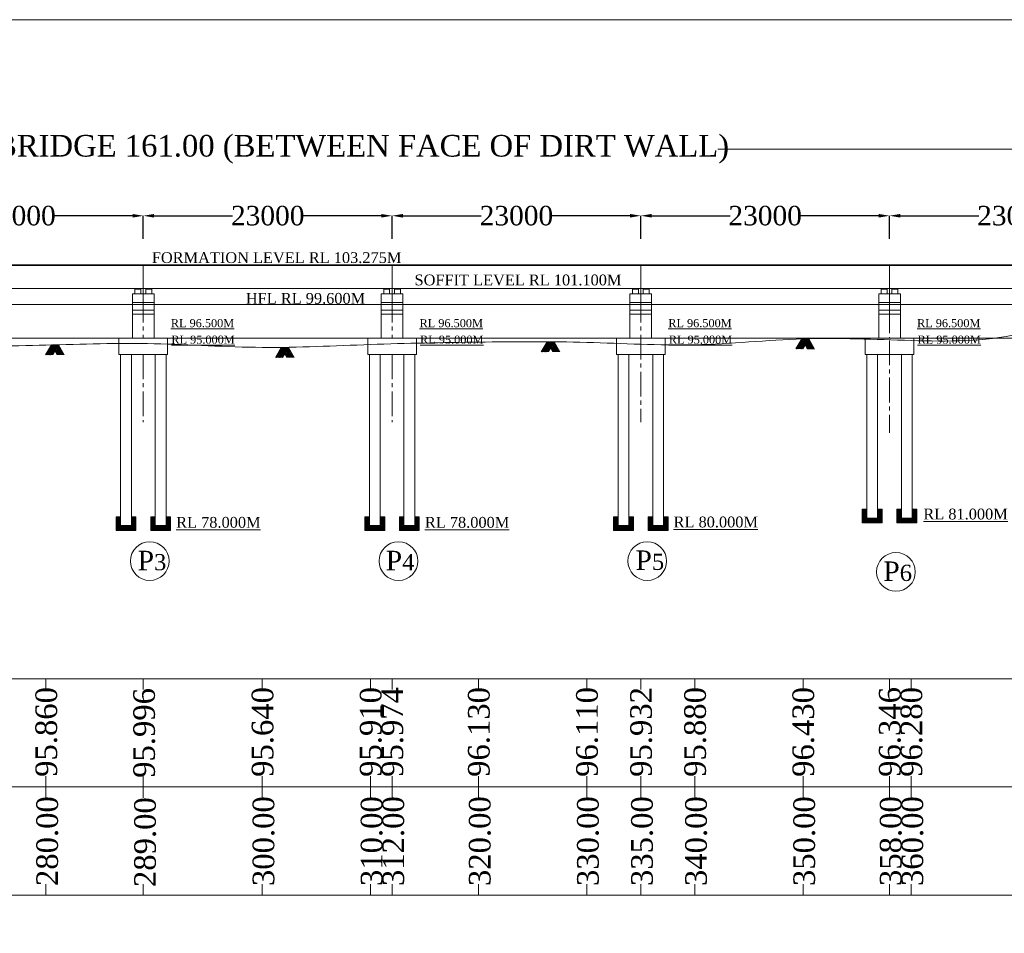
# Model space of a CAD drawing. Header units: millimetres. Extents: x 103078 to 25259364, y -3207472 to 1158446.
# Tile 18 of 40: x 13460920 to 13551967, y 1073961 to 1158446. Entities that reach past the tile are written whole.
import ezdxf

# ---------------------------------------------------------------- set-up
doc = ezdxf.new("R2010")
doc.units = ezdxf.units.MM
doc.header["$LTSCALE"] = 60
doc.header["$MEASUREMENT"] = 0
doc.linetypes.add('CENTER2', pattern=[28.575, 19.05, -3.175, 3.175, -3.175])
doc.dimstyles.get("Standard").update_dxf_attribs({"dimtxt": 400, "dimasz": 215, "dimexe": 0.18, "dimexo": 0.0625, "dimgap": 0.09, "dimtad": 0, "dimtih": 1, "dimtoh": 1, "dimdec": 0, "dimzin": 4, "dimdsep": 46, "dimtxsty": 'Standard', "dimblk": 'OPEN90', "dimcen": 0, "dimadec": 0, "dimazin": 1, "dimtfac": 1, "dimtdec": 0, "dimtix": 1, "dimtofl": 0, "dimtmove": 0, "dimatfit": 3, "dimldrblk": 'OPEN30', "dimfxl": 1, "dimtolj": 1, "dimtzin": 0, "dimarcsym": 0})

# ---------------------------------------------------------------- blocks, each defined once
blk = doc.blocks.new('*D101')
at = {"color": 0, "linetype": 'Continuous', "lineweight": -2, "ltscale": 2, "transparency": 16777216}
for p, q in [((13403353, 1138196), (13403353, 1146463)), ((13564353, 1137951), (13564353, 1146463))]:
    blk.add_line(p, q, dxfattribs=at)
at = {"color": 0, "linetype": 'Continuous', "lineweight": 0, "ltscale": 2, "transparency": 16777216}
for p, q in [((13405353, 1146463), (13442234, 1146463)), ((13562353, 1146463), (13525471, 1146463))]:
    blk.add_line(p, q, dxfattribs=at)
at = {"color": 0, "linetype": 'Continuous', "lineweight": 9, "ltscale": 2, "transparency": 16777216}
for points in [[(13405353, 1146797), (13405353, 1146130), (13403353, 1146463)], [(13562353, 1146797), (13562353, 1146130), (13564353, 1146463)]]:
    blk.add_solid(points, dxfattribs=at)
at = {"layer": 'Defpoints', "color": 0, "linetype": 'Continuous', "lineweight": 9, "ltscale": 2, "transparency": 16777216}
for p in [(13564353, 1146463), (13403353, 1138196), (13564353, 1137951)]:
    blk.add_point(p, dxfattribs=at)
at = {"color": 0, "linetype": 'Continuous', "lineweight": 9, "ltscale": 2, "transparency": 16777216, "insert": (13483853, 1146463), "char_height": 2000, "width": 85491.46, "attachment_point": 5}
blk.add_mtext('\\A1;{\\fTimes New Roman|b0|i0|c0|p18;\\C256;LENGTH OF BRIDGE 161.00 (BETWEEN FACE OF DIRT WALL)}', dxfattribs=at)
blk = doc.blocks.new('*D104')
at = {"color": 0, "linetype": 'Continuous', "lineweight": -2, "ltscale": 2, "transparency": 16777216}
for p, q in [((13449353, 1138196), (13449353, 1140315)), ((13450353, 1140315), (13457606, 1140315)), ((13471353, 1140315), (13464099, 1140315)), ((13472353, 1138848), (13472353, 1140315))]:
    blk.add_line(p, q, dxfattribs=at)
at = {"color": 0, "linetype": 'Continuous', "lineweight": 9, "ltscale": 2, "transparency": 16777216}
for points in [[(13450353, 1140481), (13450353, 1140148), (13449353, 1140315)], [(13471353, 1140481), (13471353, 1140148), (13472353, 1140315)]]:
    blk.add_solid(points, dxfattribs=at)
at = {"layer": 'Defpoints', "color": 0, "linetype": 'Continuous', "lineweight": 9, "ltscale": 2, "transparency": 16777216}
for p in [(13472353, 1140315), (13449353, 1138196), (13472353, 1138848)]:
    blk.add_point(p, dxfattribs=at)
at = {"color": 0, "linetype": 'Continuous', "lineweight": 9, "ltscale": 2, "transparency": 16777216, "insert": (13460853, 1140315), "char_height": 1000, "attachment_point": 5}
blk.add_mtext('\\A1;{\\fTimes New Roman|b0|i0|c0|p18;\\H1.8x;\\C256;23000 }', dxfattribs=at)
blk = doc.blocks.new('*D105')
at = {"color": 0, "linetype": 'Continuous', "lineweight": -2, "ltscale": 2, "transparency": 16777216}
for p, q in [((13472353, 1138196), (13472353, 1140315)), ((13473353, 1140315), (13480606, 1140315)), ((13494353, 1140315), (13487099, 1140315)), ((13495353, 1138848), (13495353, 1140315))]:
    blk.add_line(p, q, dxfattribs=at)
at = {"color": 0, "linetype": 'Continuous', "lineweight": 9, "ltscale": 2, "transparency": 16777216}
for points in [[(13473353, 1140481), (13473353, 1140148), (13472353, 1140315)], [(13494353, 1140481), (13494353, 1140148), (13495353, 1140315)]]:
    blk.add_solid(points, dxfattribs=at)
at = {"layer": 'Defpoints', "color": 0, "linetype": 'Continuous', "lineweight": 9, "ltscale": 2, "transparency": 16777216}
for p in [(13495353, 1140315), (13472353, 1138196), (13495353, 1138848)]:
    blk.add_point(p, dxfattribs=at)
at = {"color": 0, "linetype": 'Continuous', "lineweight": 9, "ltscale": 2, "transparency": 16777216, "insert": (13483853, 1140315), "char_height": 1000, "attachment_point": 5}
blk.add_mtext('\\A1;{\\fTimes New Roman|b0|i0|c0|p18;\\H1.8x;\\C256;23000 }', dxfattribs=at)
blk = doc.blocks.new('*D106')
at = {"color": 0, "linetype": 'Continuous', "lineweight": -2, "ltscale": 2, "transparency": 16777216}
for p, q in [((13495353, 1138196), (13495353, 1140315)), ((13496353, 1140315), (13503606, 1140315)), ((13517353, 1140315), (13510099, 1140315)), ((13518353, 1138848), (13518353, 1140315))]:
    blk.add_line(p, q, dxfattribs=at)
at = {"color": 0, "linetype": 'Continuous', "lineweight": 9, "ltscale": 2, "transparency": 16777216}
for points in [[(13496353, 1140481), (13496353, 1140148), (13495353, 1140315)], [(13517353, 1140481), (13517353, 1140148), (13518353, 1140315)]]:
    blk.add_solid(points, dxfattribs=at)
at = {"layer": 'Defpoints', "color": 0, "linetype": 'Continuous', "lineweight": 9, "ltscale": 2, "transparency": 16777216}
for p in [(13518353, 1140315), (13495353, 1138196), (13518353, 1138848)]:
    blk.add_point(p, dxfattribs=at)
at = {"color": 0, "linetype": 'Continuous', "lineweight": 9, "ltscale": 2, "transparency": 16777216, "insert": (13506853, 1140315), "char_height": 1000, "attachment_point": 5}
blk.add_mtext('\\A1;{\\fTimes New Roman|b0|i0|c0|p18;\\H1.8x;\\C256;23000 }', dxfattribs=at)
blk = doc.blocks.new('*D107')
at = {"color": 0, "linetype": 'Continuous', "lineweight": -2, "ltscale": 2, "transparency": 16777216}
for p, q in [((13518353, 1138196), (13518353, 1140315)), ((13519353, 1140315), (13526606, 1140315)), ((13540353, 1140315), (13533099, 1140315)), ((13541353, 1138848), (13541353, 1140315))]:
    blk.add_line(p, q, dxfattribs=at)
at = {"color": 0, "linetype": 'Continuous', "lineweight": 9, "ltscale": 2, "transparency": 16777216}
for points in [[(13519353, 1140481), (13519353, 1140148), (13518353, 1140315)], [(13540353, 1140481), (13540353, 1140148), (13541353, 1140315)]]:
    blk.add_solid(points, dxfattribs=at)
at = {"layer": 'Defpoints', "color": 0, "linetype": 'Continuous', "lineweight": 9, "ltscale": 2, "transparency": 16777216}
for p in [(13541353, 1140315), (13518353, 1138196), (13541353, 1138848)]:
    blk.add_point(p, dxfattribs=at)
at = {"color": 0, "linetype": 'Continuous', "lineweight": 9, "ltscale": 2, "transparency": 16777216, "insert": (13529853, 1140315), "char_height": 1000, "attachment_point": 5}
blk.add_mtext('\\A1;{\\fTimes New Roman|b0|i0|c0|p18;\\H1.8x;\\C256;23000 }', dxfattribs=at)
blk = doc.blocks.new('*D108')
at = {"color": 0, "linetype": 'Continuous', "lineweight": -2, "ltscale": 2, "transparency": 16777216}
for p, q in [((13541353, 1138196), (13541353, 1140315)), ((13542353, 1140315), (13549606, 1140315)), ((13563353, 1140315), (13556099, 1140315)), ((13564353, 1138848), (13564353, 1140315))]:
    blk.add_line(p, q, dxfattribs=at)
at = {"color": 0, "linetype": 'Continuous', "lineweight": 9, "ltscale": 2, "transparency": 16777216}
for points in [[(13542353, 1140481), (13542353, 1140148), (13541353, 1140315)], [(13563353, 1140481), (13563353, 1140148), (13564353, 1140315)]]:
    blk.add_solid(points, dxfattribs=at)
at = {"layer": 'Defpoints', "color": 0, "linetype": 'Continuous', "lineweight": 9, "ltscale": 2, "transparency": 16777216}
for p in [(13564353, 1140315), (13541353, 1138196), (13564353, 1138848)]:
    blk.add_point(p, dxfattribs=at)
at = {"color": 0, "linetype": 'Continuous', "lineweight": 9, "ltscale": 2, "transparency": 16777216, "insert": (13552853, 1140315), "char_height": 1000, "attachment_point": 5}
blk.add_mtext('\\A1;{\\fTimes New Roman|b0|i0|c0|p18;\\H1.8x;\\C256;23000 }', dxfattribs=at)

msp = doc.modelspace()

# ---------------------------------------------------------------- hatches: boundary and pattern name
at = {"linetype": 'Continuous', "lineweight": 9, "ltscale": 2}
h = msp.add_hatch(dxfattribs=at)
h.set_pattern_fill('ANSI31')
h.set_pattern_definition([(45, (3124237.55397, 2201007.14909), (-0.0883883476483, 0.0883883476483), [])])
h.paths.add_polyline_path([(13472027.6, 1133600.2), (13471677.6, 1133600.2), (13471677.6, 1133520.2), (13472027.6, 1133520.2)])
h = msp.add_hatch(dxfattribs=at)
h.set_pattern_fill('ANSI31')
h.set_pattern_definition([(45, (3125237.55397, 2201007.14909), (-0.0883883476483, 0.0883883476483), [])])
h.paths.add_polyline_path([(13473027.6, 1133600.2), (13472677.6, 1133600.2), (13472677.6, 1133520.2), (13473027.6, 1133520.2)])
h = msp.add_hatch(dxfattribs=at)
h.set_pattern_fill('ANSI31')
h.set_pattern_definition([(45, (3147237.55397, 2201007.14909), (-0.0883883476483, 0.0883883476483), [])])
h.paths.add_polyline_path([(13495027.6, 1133600.2), (13494677.6, 1133600.2), (13494677.6, 1133520.2), (13495027.6, 1133520.2)])
h = msp.add_hatch(dxfattribs=at)
h.set_pattern_fill('ANSI31')
h.set_pattern_definition([(45, (3148237.55397, 2201007.14909), (-0.0883883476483, 0.0883883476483), [])])
h.paths.add_polyline_path([(13496027.6, 1133600.2), (13495677.6, 1133600.2), (13495677.6, 1133520.2), (13496027.6, 1133520.2)])
h = msp.add_hatch(dxfattribs=at)
h.set_pattern_fill('ANSI31')
h.set_pattern_definition([(45, (3170237.55397, 2201007.14909), (-0.0883883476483, 0.0883883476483), [])])
h.paths.add_polyline_path([(13518027.6, 1133600.2), (13517677.6, 1133600.2), (13517677.6, 1133520.2), (13518027.6, 1133520.2)])
h = msp.add_hatch(dxfattribs=at)
h.set_pattern_fill('ANSI31')
h.set_pattern_definition([(45, (3171237.55397, 2201007.14909), (-0.0883883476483, 0.0883883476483), [])])
h.paths.add_polyline_path([(13519027.6, 1133600.2), (13518677.6, 1133600.2), (13518677.6, 1133520.2), (13519027.6, 1133520.2)])
h = msp.add_hatch(dxfattribs=at)
h.set_pattern_fill('ANSI31')
h.set_pattern_definition([(45, (3193237.55397, 2201007.14909), (-0.0883883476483, 0.0883883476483), [])])
h.paths.add_polyline_path([(13541027.6, 1133600.2), (13540677.6, 1133600.2), (13540677.6, 1133520.2), (13541027.6, 1133520.2)])
h = msp.add_hatch(dxfattribs=at)
h.set_pattern_fill('ANSI31')
h.set_pattern_definition([(45, (3194237.55397, 2201007.14909), (-0.0883883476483, 0.0883883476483), [])])
h.paths.add_polyline_path([(13542027.6, 1133600.2), (13541677.6, 1133600.2), (13541677.6, 1133520.2), (13542027.6, 1133520.2)])
h = msp.add_hatch(dxfattribs=at)
h.set_pattern_fill('GOST_GROUND', scale=8.333333)
h.set_pattern_definition([(45, (7939250.285, 1289726.4), (117.8511297, 0), [166.666666]), (45, (7939275.285, 1289726.4), (117.8511297, 0), [166.666666]), (45, (7939300.285, 1289726.4), (117.8511297, 0), [166.666666])])
h.paths.add_polyline_path([(13539252.6, 1113175.2), (13538835.9, 1113175.2), (13538835.9, 1111925.2), (13540669.2, 1111925.2), (13540669.2, 1113175.2), (13540252.6, 1113175.2), (13540252.6, 1112341.9), (13539252.6, 1112341.9)])
h = msp.add_hatch(dxfattribs=at)
h.set_pattern_fill('GOST_GROUND', scale=8.333333)
h.set_pattern_definition([(45, (7942450.285, 1289726.4), (117.8511297, 0), [166.666666]), (45, (7942475.285, 1289726.4), (117.8511297, 0), [166.666666]), (45, (7942500.285, 1289726.4), (117.8511297, 0), [166.666666])])
h.paths.add_polyline_path([(13542452.6, 1113175.2), (13542035.9, 1113175.2), (13542035.9, 1111925.2), (13543869.2, 1111925.2), (13543869.2, 1113175.2), (13543452.6, 1113175.2), (13543452.6, 1112341.9), (13542452.6, 1112341.9)])
h = msp.add_hatch(dxfattribs=at)
h.set_pattern_fill('GOST_GROUND', scale=8.333333)
h.set_pattern_definition([(45, (7870250.285, 1289026.4), (117.8511297, 0), [166.666666]), (45, (7870275.285, 1289026.4), (117.8511297, 0), [166.666666]), (45, (7870300.285, 1289026.4), (117.8511297, 0), [166.666666])])
h.paths.add_polyline_path([(13470252.6, 1112475.2), (13469835.9, 1112475.2), (13469835.9, 1111225.2), (13471669.2, 1111225.2), (13471669.2, 1112475.2), (13471252.6, 1112475.2), (13471252.6, 1111641.9), (13470252.6, 1111641.9)])
h = msp.add_hatch(dxfattribs=at)
h.set_pattern_fill('GOST_GROUND', scale=8.333333)
h.set_pattern_definition([(45, (7873450.285, 1289026.4), (117.8511297, 0), [166.666666]), (45, (7873475.285, 1289026.4), (117.8511297, 0), [166.666666]), (45, (7873500.285, 1289026.4), (117.8511297, 0), [166.666666])])
h.paths.add_polyline_path([(13473452.6, 1112475.2), (13473035.9, 1112475.2), (13473035.9, 1111225.2), (13474869.2, 1111225.2), (13474869.2, 1112475.2), (13474452.6, 1112475.2), (13474452.6, 1111641.9), (13473452.6, 1111641.9)])
h = msp.add_hatch(dxfattribs=at)
h.set_pattern_fill('GOST_GROUND', scale=8.333333)
h.set_pattern_definition([(45, (7893250.285, 1289026.4), (117.8511297, 0), [166.666666]), (45, (7893275.285, 1289026.4), (117.8511297, 0), [166.666666]), (45, (7893300.285, 1289026.4), (117.8511297, 0), [166.666666])])
h.paths.add_polyline_path([(13493252.6, 1112475.2), (13492835.9, 1112475.2), (13492835.9, 1111225.2), (13494669.2, 1111225.2), (13494669.2, 1112475.2), (13494252.6, 1112475.2), (13494252.6, 1111641.9), (13493252.6, 1111641.9)])
h = msp.add_hatch(dxfattribs=at)
h.set_pattern_fill('GOST_GROUND', scale=8.333333)
h.set_pattern_definition([(45, (7896450.285, 1289026.4), (117.8511297, 0), [166.666666]), (45, (7896475.285, 1289026.4), (117.8511297, 0), [166.666666]), (45, (7896500.285, 1289026.4), (117.8511297, 0), [166.666666])])
h.paths.add_polyline_path([(13496452.6, 1112475.2), (13496035.9, 1112475.2), (13496035.9, 1111225.2), (13497869.2, 1111225.2), (13497869.2, 1112475.2), (13497452.6, 1112475.2), (13497452.6, 1111641.9), (13496452.6, 1111641.9)])
h = msp.add_hatch(dxfattribs=at)
h.set_pattern_fill('GOST_GROUND', scale=8.333333)
h.set_pattern_definition([(45, (7916250.285, 1289026.4), (117.8511297, 0), [166.666666]), (45, (7916275.285, 1289026.4), (117.8511297, 0), [166.666666]), (45, (7916300.285, 1289026.4), (117.8511297, 0), [166.666666])])
h.paths.add_polyline_path([(13516252.6, 1112475.2), (13515835.9, 1112475.2), (13515835.9, 1111225.2), (13517669.2, 1111225.2), (13517669.2, 1112475.2), (13517252.6, 1112475.2), (13517252.6, 1111641.9), (13516252.6, 1111641.9)])
h = msp.add_hatch(dxfattribs=at)
h.set_pattern_fill('GOST_GROUND', scale=8.333333)
h.set_pattern_definition([(45, (7919450.285, 1289026.4), (117.8511297, 0), [166.666666]), (45, (7919475.285, 1289026.4), (117.8511297, 0), [166.666666]), (45, (7919500.285, 1289026.4), (117.8511297, 0), [166.666666])])
h.paths.add_polyline_path([(13519452.6, 1112475.2), (13519035.9, 1112475.2), (13519035.9, 1111225.2), (13520869.2, 1111225.2), (13520869.2, 1112475.2), (13520452.6, 1112475.2), (13520452.6, 1111641.9), (13519452.6, 1111641.9)])

# ---------------------------------------------------------------- linework, layer by layer
at = {"color": 7, "linetype": 'Continuous', "lineweight": 9, "ltscale": 2}
for p, q in [((13370956, 1135775.2), (13595743, 1135775.2)), ((13370956, 1135700.2), (13595743, 1135700.2)), ((13472332.6, 1135700.2), (13472332.6, 1135775.2)), ((13472352.6, 1135700.2), (13472352.6, 1135775.2)), ((13472352.6, 1133600.2), (13472352.6, 1135700.2)), ((13472372.6, 1135700.2), (13472372.6, 1135775.2)), ((13495332.6, 1135700.2), (13495332.6, 1135775.2)), ((13495352.6, 1135700.2), (13495352.6, 1135775.2)), ((13495352.6, 1133600.2), (13495352.6, 1135700.2)), ((13495372.6, 1135700.2), (13495372.6, 1135775.2)), ((13518332.6, 1135700.2), (13518332.6, 1135775.2)), ((13518352.6, 1135700.2), (13518352.6, 1135775.2)), ((13518352.6, 1133600.2), (13518352.6, 1135700.2)), ((13518372.6, 1135700.2), (13518372.6, 1135775.2)), ((13541332.6, 1135700.2), (13541332.6, 1135775.2)), ((13541352.6, 1135700.2), (13541352.6, 1135775.2)), ((13541352.6, 1133600.2), (13541352.6, 1135700.2)), ((13541372.6, 1135700.2), (13541372.6, 1135775.2)), ((13370956, 1133600.2), (13595743, 1133600.2)), ((13471677.6, 1133520.2), (13471677.6, 1133600.2)), ((13471677.6, 1133600.2), (13472027.6, 1133600.2)), ((13472677.6, 1133520.2), (13472677.6, 1133600.2)), ((13472677.6, 1133600.2), (13473027.6, 1133600.2)), ((13494677.6, 1133520.2), (13494677.6, 1133600.2)), ((13494677.6, 1133600.2), (13495027.6, 1133600.2)), ((13495677.6, 1133520.2), (13495677.6, 1133600.2)), ((13495677.6, 1133600.2), (13496027.6, 1133600.2)), ((13517677.6, 1133520.2), (13517677.6, 1133600.2)), ((13517677.6, 1133600.2), (13518027.6, 1133600.2)), ((13518677.6, 1133520.2), (13518677.6, 1133600.2)), ((13518677.6, 1133600.2), (13519027.6, 1133600.2)), ((13540677.6, 1133520.2), (13540677.6, 1133600.2)), ((13540677.6, 1133600.2), (13541027.6, 1133600.2)), ((13541677.6, 1133520.2), (13541677.6, 1133600.2)), ((13541677.6, 1133600.2), (13542027.6, 1133600.2)), ((13471577.6, 1133520.2), (13472127.6, 1133520.2)), ((13472577.6, 1133520.2), (13473127.6, 1133520.2)), ((13494577.6, 1133520.2), (13495127.6, 1133520.2)), ((13495577.6, 1133520.2), (13496127.6, 1133520.2)), ((13517577.6, 1133520.2), (13518127.6, 1133520.2)), ((13518577.6, 1133520.2), (13519127.6, 1133520.2)), ((13540577.6, 1133520.2), (13541127.6, 1133520.2)), ((13541577.6, 1133520.2), (13542127.6, 1133520.2)), ((13471352.6, 1129000.2), (13471352.6, 1131600.2)), ((13473352.6, 1129000.2), (13473352.6, 1131600.2)), ((13494352.6, 1129000.2), (13494352.6, 1131600.2)), ((13496352.6, 1129000.2), (13496352.6, 1131600.2)), ((13517352.6, 1129000.2), (13517352.6, 1131600.2)), ((13519352.6, 1129000.2), (13519352.6, 1131600.2)), ((13540352.6, 1129000.2), (13540352.6, 1131600.2)), ((13542352.6, 1129000.2), (13542352.6, 1131600.2)), ((13377394, 1129000.2), (13463352.6, 1129000.2)), ((13463352.6, 1129000.2), (13589966.5, 1129000.2)), ((13470102.6, 1129000.2), (13474602.6, 1129000.2)), ((13493102.6, 1129000.2), (13497602.6, 1129000.2)), ((13516102.6, 1129000.2), (13520602.6, 1129000.2)), ((13539102.6, 1129000.2), (13543602.6, 1129000.2)), ((13539102.6, 1129000.2), (13539102.6, 1127500.2)), ((13543602.6, 1129000.2), (13543602.6, 1127500.2)), ((13470102.6, 1127500.2), (13474602.6, 1127500.2)), ((13493102.6, 1127500.2), (13497602.6, 1127500.2)), ((13516102.6, 1127500.2), (13520602.6, 1127500.2)), ((13539102.6, 1127500.2), (13543602.6, 1127500.2)), ((13538835.9, 1111925.2), (13538835.9, 1113175.2)), ((13539252.6, 1113175.2), (13538835.9, 1113175.2)), ((13540669.2, 1113175.2), (13540252.6, 1113175.2)), ((13540669.2, 1111925.2), (13540669.2, 1113175.2)), ((13542035.9, 1111925.2), (13542035.9, 1113175.2)), ((13542452.6, 1113175.2), (13542035.9, 1113175.2)), ((13543869.2, 1113175.2), (13543452.6, 1113175.2)), ((13543869.2, 1111925.2), (13543869.2, 1113175.2)), ((13469835.9, 1111225.2), (13469835.9, 1112475.2)), ((13470252.6, 1112475.2), (13469835.9, 1112475.2)), ((13471669.2, 1112475.2), (13471252.6, 1112475.2)), ((13471669.2, 1111225.2), (13471669.2, 1112475.2)), ((13473035.9, 1111225.2), (13473035.9, 1112475.2)), ((13473452.6, 1112475.2), (13473035.9, 1112475.2)), ((13474869.2, 1112475.2), (13474452.6, 1112475.2)), ((13474869.2, 1111225.2), (13474869.2, 1112475.2)), ((13492835.9, 1111225.2), (13492835.9, 1112475.2)), ((13493252.6, 1112475.2), (13492835.9, 1112475.2)), ((13494669.2, 1112475.2), (13494252.6, 1112475.2)), ((13494669.2, 1111225.2), (13494669.2, 1112475.2)), ((13496035.9, 1111225.2), (13496035.9, 1112475.2)), ((13496452.6, 1112475.2), (13496035.9, 1112475.2)), ((13497869.2, 1112475.2), (13497452.6, 1112475.2)), ((13497869.2, 1111225.2), (13497869.2, 1112475.2)), ((13515835.9, 1111225.2), (13515835.9, 1112475.2)), ((13516252.6, 1112475.2), (13515835.9, 1112475.2)), ((13517669.2, 1112475.2), (13517252.6, 1112475.2)), ((13517669.2, 1111225.2), (13517669.2, 1112475.2)), ((13519035.9, 1111225.2), (13519035.9, 1112475.2)), ((13519452.6, 1112475.2), (13519035.9, 1112475.2)), ((13520869.2, 1112475.2), (13520452.6, 1112475.2)), ((13520869.2, 1111225.2), (13520869.2, 1112475.2)), ((13538835.9, 1111925.2), (13540669.2, 1111925.2)), ((13539252.6, 1112360.2), (13540252.6, 1112360.2)), ((13542035.9, 1111925.2), (13543869.2, 1111925.2)), ((13542452.6, 1112360.2), (13543452.6, 1112360.2)), ((13469835.9, 1111225.2), (13471669.2, 1111225.2)), ((13470252.6, 1111660.2), (13471252.6, 1111660.2)), ((13473035.9, 1111225.2), (13474869.2, 1111225.2)), ((13473452.6, 1111660.2), (13474452.6, 1111660.2)), ((13492835.9, 1111225.2), (13494669.2, 1111225.2)), ((13493252.6, 1111660.2), (13494252.6, 1111660.2)), ((13496035.9, 1111225.2), (13497869.2, 1111225.2)), ((13496452.6, 1111660.2), (13497452.6, 1111660.2)), ((13515835.9, 1111225.2), (13517669.2, 1111225.2)), ((13516252.6, 1111660.2), (13517252.6, 1111660.2)), ((13519035.9, 1111225.2), (13520869.2, 1111225.2)), ((13519452.6, 1111660.2), (13520452.6, 1111660.2)), ((13443352.6, 1097500.2), (13463352.6, 1097500.2)), ((13463352.6, 1097500.2), (13483352.6, 1097500.2)), ((13463352.6, 1097500.2), (13463352.6, 1096500.2)), ((13472352.6, 1097500.2), (13472352.6, 1096500.2)), ((13483352.6, 1097500.2), (13503352.6, 1097500.2)), ((13483352.6, 1097500.2), (13483352.6, 1096500.2)), ((13493352.6, 1097500.2), (13493352.6, 1096500.2)), ((13495352.6, 1097500.2), (13495352.6, 1096500.2)), ((13503352.6, 1097500.2), (13523352.6, 1097500.2)), ((13503352.6, 1097500.2), (13503352.6, 1096500.2)), ((13513352.6, 1097500.2), (13513352.6, 1096500.2)), ((13518352.6, 1097500.2), (13518352.6, 1096500.2)), ((13523352.6, 1097500.2), (13543352.6, 1097500.2)), ((13523352.6, 1097500.2), (13523352.6, 1096500.2)), ((13533352.6, 1097500.2), (13533352.6, 1096500.2)), ((13541352.6, 1097500.2), (13541352.6, 1096500.2)), ((13543352.6, 1097500.2), (13543352.6, 1096500.2)), ((13543352.6, 1097500.2), (13563352.6, 1097500.2)), ((13463352.6, 1088500.2), (13463352.6, 1086500.2)), ((13472352.6, 1088500.2), (13472352.6, 1086500.2)), ((13483352.6, 1088500.2), (13483352.6, 1086500.2)), ((13493352.6, 1088500.2), (13493352.6, 1086500.2)), ((13495352.6, 1088500.2), (13495352.6, 1086500.2)), ((13503352.6, 1088500.2), (13503352.6, 1086500.2)), ((13513352.6, 1088500.2), (13513352.6, 1086500.2)), ((13518352.6, 1088500.2), (13518352.6, 1086500.2)), ((13523352.6, 1088500.2), (13523352.6, 1086500.2)), ((13533352.6, 1088500.2), (13533352.6, 1086500.2)), ((13541352.6, 1088500.2), (13541352.6, 1086500.2)), ((13543352.6, 1088500.2), (13543352.6, 1086500.2)), ((13383352.6, 1087500.2), (13583352.6, 1087500.2)), ((13463352.6, 1078500.2), (13463352.6, 1077500.2)), ((13472352.6, 1078500.2), (13472352.6, 1077500.2)), ((13483352.6, 1078500.2), (13483352.6, 1077500.2)), ((13493352.6, 1078500.2), (13493352.6, 1077500.2)), ((13495352.6, 1078500.2), (13495352.6, 1077500.2)), ((13503352.6, 1078500.2), (13503352.6, 1077500.2)), ((13513352.6, 1078500.2), (13513352.6, 1077500.2)), ((13518352.6, 1078500.2), (13518352.6, 1077500.2)), ((13523352.6, 1078500.2), (13523352.6, 1077500.2)), ((13533352.6, 1078500.2), (13533352.6, 1077500.2)), ((13541352.6, 1078500.2), (13541352.6, 1077500.2)), ((13543352.6, 1078500.2), (13543352.6, 1077500.2)), ((13463352.6, 1077500.2), (13443352.6, 1077500.2)), ((13483352.6, 1077500.2), (13463352.6, 1077500.2)), ((13503352.6, 1077500.2), (13483352.6, 1077500.2)), ((13523352.6, 1077500.2), (13503352.6, 1077500.2)), ((13543352.6, 1077500.2), (13523352.6, 1077500.2)), ((13563352.6, 1077500.2), (13543352.6, 1077500.2))]:
    msp.add_line(p, q, dxfattribs=at)
at = {"linetype": 'Continuous', "lineweight": 9}
for p, q in [((13472027.6, 1133520.2), (13472027.6, 1133600.2)), ((13473027.6, 1133520.2), (13473027.6, 1133600.2)), ((13495027.6, 1133520.2), (13495027.6, 1133600.2)), ((13496027.6, 1133520.2), (13496027.6, 1133600.2)), ((13518027.6, 1133520.2), (13518027.6, 1133600.2)), ((13519027.6, 1133520.2), (13519027.6, 1133600.2)), ((13541027.6, 1133520.2), (13541027.6, 1133600.2)), ((13542027.6, 1133520.2), (13542027.6, 1133600.2)), ((13471352.6, 1133100.2), (13473352.6, 1133100.2)), ((13471352.6, 1131600.2), (13471352.6, 1133100.2)), ((13471577.6, 1133100.2), (13471577.6, 1133520.2)), ((13472127.6, 1133100.2), (13472127.6, 1133520.2)), ((13472577.6, 1133100.2), (13472577.6, 1133520.2)), ((13473127.6, 1133100.2), (13473127.6, 1133520.2)), ((13473352.6, 1131600.2), (13473352.6, 1133100.2)), ((13494352.6, 1133100.2), (13496352.6, 1133100.2)), ((13494352.6, 1131600.2), (13494352.6, 1133100.2)), ((13494577.6, 1133100.2), (13494577.6, 1133520.2)), ((13495127.6, 1133100.2), (13495127.6, 1133520.2)), ((13495577.6, 1133100.2), (13495577.6, 1133520.2)), ((13496127.6, 1133100.2), (13496127.6, 1133520.2)), ((13496352.6, 1131600.2), (13496352.6, 1133100.2)), ((13517352.6, 1133100.2), (13519352.6, 1133100.2)), ((13517352.6, 1131600.2), (13517352.6, 1133100.2)), ((13517577.6, 1133100.2), (13517577.6, 1133520.2)), ((13517577.6, 1133100.2), (13517577.6, 1133361.3)), ((13518127.6, 1133100.2), (13518127.6, 1133520.2)), ((13518577.6, 1133100.2), (13518577.6, 1133520.2)), ((13519127.6, 1133100.2), (13519127.6, 1133520.2)), ((13519352.6, 1131600.2), (13519352.6, 1133100.2)), ((13540352.6, 1133100.2), (13542352.6, 1133100.2)), ((13540352.6, 1131600.2), (13540352.6, 1133100.2)), ((13540577.6, 1133100.2), (13540577.6, 1133520.2)), ((13540577.6, 1133100.2), (13540577.6, 1133361.3)), ((13541127.6, 1133100.2), (13541127.6, 1133520.2)), ((13541577.6, 1133100.2), (13541577.6, 1133520.2)), ((13542127.6, 1133100.2), (13542127.6, 1133520.2)), ((13542352.6, 1131600.2), (13542352.6, 1133100.2)), ((13370956, 1132100.2), (13595743, 1132100.2)), ((13471352.6, 1132300.2), (13473352.6, 1132300.2)), ((13494352.6, 1132300.2), (13496352.6, 1132300.2)), ((13517352.6, 1132300.2), (13519352.6, 1132300.2)), ((13540352.6, 1132300.2), (13542352.6, 1132300.2)), ((13471352.6, 1131600.2), (13473352.6, 1131600.2)), ((13471352.6, 1131200.2), (13473352.6, 1131200.2)), ((13494352.6, 1131600.2), (13496352.6, 1131600.2)), ((13494352.6, 1131200.2), (13496352.6, 1131200.2)), ((13517352.6, 1131600.2), (13519352.6, 1131600.2)), ((13517352.6, 1131200.2), (13519352.6, 1131200.2)), ((13540352.6, 1131600.2), (13542352.6, 1131600.2)), ((13540352.6, 1131200.2), (13542352.6, 1131200.2)), ((13470102.6, 1127500.2), (13470102.6, 1129000.2)), ((13474602.6, 1127500.2), (13474602.6, 1129000.2)), ((13493102.6, 1127500.2), (13493102.6, 1129000.2)), ((13497602.6, 1127500.2), (13497602.6, 1129000.2)), ((13516102.6, 1127500.2), (13516102.6, 1129000.2)), ((13520602.6, 1127500.2), (13520602.6, 1129000.2)), ((13470252.6, 1111660.2), (13470252.6, 1127500.2)), ((13471252.6, 1111660.2), (13471252.6, 1127500.2)), ((13473452.6, 1111660.2), (13473452.6, 1127500.2)), ((13474452.6, 1111660.2), (13474452.6, 1127500.2)), ((13493252.6, 1111660.2), (13493252.6, 1127500.2)), ((13494252.6, 1111660.2), (13494252.6, 1127500.2)), ((13496452.6, 1111660.2), (13496452.6, 1127500.2)), ((13497452.6, 1111660.2), (13497452.6, 1127500.2)), ((13516252.6, 1111660.2), (13516252.6, 1127500.2)), ((13517252.6, 1111660.2), (13517252.6, 1127500.2)), ((13519452.6, 1111660.2), (13519452.6, 1127500.2)), ((13520452.6, 1111660.2), (13520452.6, 1127500.2)), ((13539252.6, 1112360.2), (13539252.6, 1127500.2)), ((13540252.6, 1112360.2), (13540252.6, 1127500.2)), ((13542452.6, 1112360.2), (13542452.6, 1127500.2)), ((13543452.6, 1112360.2), (13543452.6, 1127500.2))]:
    msp.add_line(p, q, dxfattribs=at)
at = {"linetype": 'CENTER2', "lineweight": 9, "ltscale": 2}
for p, q in [((13472352.6, 1133600.2), (13472352.6, 1131600.2)), ((13495352.6, 1133600.2), (13495352.6, 1131600.2)), ((13518352.6, 1133600.2), (13518352.6, 1131600.2)), ((13541352.6, 1133600.2), (13541352.6, 1131600.2)), ((13472352.6, 1132745.2), (13472352.6, 1129000.2)), ((13495352.6, 1132745.2), (13495352.6, 1129000.2)), ((13518352.6, 1132745.2), (13518352.6, 1121230.4)), ((13541352.6, 1131745.2), (13541352.6, 1129000.2)), ((13541352.6, 1128775.7), (13541352.6, 1120230.4)), ((13472352.6, 1127500.2), (13472352.6, 1121230.4)), ((13495352.6, 1127500.2), (13495352.6, 1121230.4))]:
    msp.add_line(p, q, dxfattribs=at)
at = {"linetype": 'Continuous', "lineweight": 9, "ltscale": 2}
for p, q in [((13470252.6, 1111660.2), (13470252.6, 1112525.1)), ((13493252.6, 1111660.2), (13493252.6, 1112525.1)), ((13516252.6, 1111660.2), (13516252.6, 1112525.1))]:
    msp.add_line(p, q, dxfattribs=at)
at = {"color": 7, "linetype": 'Continuous', "lineweight": 9, "ltscale": 2}
msp.add_lwpolyline([(13367830, 1158446), (13661494, 1158446), (13661494, 956758), (13367830, 956758)], close=True, dxfattribs=at)
for points in [[(13463321.4, 1127454.3), (13463866.8, 1128382.2), (13464390, 1127439.6)], [(13463377.9, 1127454.3), (13463923.2, 1128382.2), (13464446.5, 1127439.6)], [(13463443.1, 1127454.3), (13463988.5, 1128382.2), (13464511.7, 1127439.6)], [(13463513.8, 1127454.3), (13464059.2, 1128382.2), (13464582.4, 1127439.6)], [(13463582.7, 1127454.3), (13464128, 1128382.2), (13464651.3, 1127439.6)], [(13463646.1, 1127454.3), (13464191.5, 1128382.2), (13464714.7, 1127439.6)], [(13463720.4, 1127454.3), (13464265.8, 1128382.2), (13464789, 1127439.6)], [(13463776.6, 1127454.3), (13464322, 1128382.2), (13464845.2, 1127439.6)], [(13463850.9, 1127454.3), (13464396.3, 1128382.2), (13464919.5, 1127439.6)], [(13463916.2, 1127454.3), (13464461.5, 1128382.2), (13464984.8, 1127439.6)], [(13463977.8, 1127454.3), (13464523.1, 1128382.2), (13465046.4, 1127439.6)], [(13484560.3, 1127218.6), (13485105.6, 1128146.5), (13485628.8, 1127203.9)], [(13484616.8, 1127218.6), (13485162.1, 1128146.5), (13485685.3, 1127203.9)], [(13484682, 1127218.6), (13485227.3, 1128146.5), (13485750.6, 1127203.9)], [(13484752.7, 1127218.6), (13485298, 1128146.5), (13485821.3, 1127203.9)], [(13484821.6, 1127218.6), (13485366.9, 1128146.5), (13485890.1, 1127203.9)], [(13484885, 1127218.6), (13485430.3, 1128146.5), (13485953.6, 1127203.9)], [(13484959.3, 1127218.6), (13485504.6, 1128146.5), (13486027.9, 1127203.9)], [(13485015.5, 1127218.6), (13485560.8, 1128146.5), (13486084.1, 1127203.9)], [(13485089.8, 1127218.6), (13485635.1, 1128146.5), (13486158.4, 1127203.9)], [(13485155, 1127218.6), (13485700.4, 1128146.5), (13486223.6, 1127203.9)], [(13485216.7, 1127218.6), (13485762, 1128146.5), (13486285.2, 1127203.9)], [(13509152.1, 1127739.9), (13509697.4, 1128667.8), (13510220.6, 1127725.2)], [(13509208.5, 1127739.9), (13509753.9, 1128667.8), (13510277.1, 1127725.2)], [(13509273.8, 1127739.9), (13509819.1, 1128667.8), (13510342.3, 1127725.2)], [(13509344.5, 1127739.9), (13509889.8, 1128667.8), (13510413, 1127725.2)], [(13509413.3, 1127739.9), (13509958.7, 1128667.8), (13510481.9, 1127725.2)], [(13509476.8, 1127739.9), (13510022.1, 1128667.8), (13510545.3, 1127725.2)], [(13509551.1, 1127739.9), (13510096.4, 1128667.8), (13510619.7, 1127725.2)], [(13509607.3, 1127739.9), (13510152.6, 1128667.8), (13510675.8, 1127725.2)], [(13509681.6, 1127739.9), (13510226.9, 1128667.8), (13510750.1, 1127725.2)], [(13509746.8, 1127739.9), (13510292.2, 1128667.8), (13510815.4, 1127725.2)], [(13509808.4, 1127739.9), (13510353.8, 1128667.8), (13510877, 1127725.2)], [(13532692.2, 1128005.8), (13533237.6, 1128933.7), (13533760.8, 1127991.1)], [(13532748.7, 1128005.8), (13533294, 1128933.7), (13533817.3, 1127991.1)], [(13532813.9, 1128005.8), (13533359.3, 1128933.7), (13533882.5, 1127991.1)], [(13532884.6, 1128005.8), (13533430, 1128933.7), (13533953.2, 1127991.1)], [(13532953.5, 1128005.8), (13533498.8, 1128933.7), (13534022.1, 1127991.1)], [(13533016.9, 1128005.8), (13533562.3, 1128933.7), (13534085.5, 1127991.1)], [(13533091.2, 1128005.8), (13533636.6, 1128933.7), (13534159.8, 1127991.1)], [(13533147.4, 1128005.8), (13533692.8, 1128933.7), (13534216, 1127991.1)], [(13533221.7, 1128005.8), (13533767.1, 1128933.7), (13534290.3, 1127991.1)], [(13533287, 1128005.8), (13533832.3, 1128933.7), (13534355.6, 1127991.1)], [(13533348.6, 1128005.8), (13533893.9, 1128933.7), (13534417.2, 1127991.1)]]:
    msp.add_lwpolyline(points, dxfattribs=at)
for centre in [(13472947.2, 1108382.3), (13495947.2, 1108382.3), (13518947.2, 1108382.3), (13541947.2, 1107382.3)]:
    msp.add_circle(centre, 1791.9, dxfattribs=at)
at = {"linetype": 'Continuous', "lineweight": 9}
msp.add_spline([(13393352.6, 1132150.2), (13403352.6, 1132100.2), (13413352.6, 1131600.2), (13423352.6, 1129720.2), (13433352.6, 1128350.2), (13443352.6, 1128280.2), (13453352.6, 1128210.2), (13463352.6, 1128360.2), (13473352.6, 1128480.2), (13483352.6, 1128140.2), (13493352.6, 1128410.2), (13503352.6, 1128630.2), (13513352.6, 1128610.2), (13523352.6, 1128380.2), (13533352.6, 1128930.2), (13543352.6, 1128780.2), (13553352.6, 1129390.2), (13563772.6, 1132100.2), (13566822.6, 1132100.2), (13574090, 1132100.2), (13583352.6, 1132100.2)], degree=3, dxfattribs=at)

# ---------------------------------------------------------------- texts
for s, insert, char_height, attachment_point in [('{\\fTimes New Roman|b0|i0|c0|p18;FORMATION LEVEL RL 103.275M}', (13473137.8, 1136433.4), 1000, 4), ('{\\fTimes New Roman|b0|i0|c0|p18;SOFFIT LEVEL RL 101.100M}', (13497432.2, 1134366.7), 1000, 4), ('{\\fTimes New Roman|b0|i0|c0|p18;HFL RL 99.600M}', (13481832.1, 1132664.8), 1000, 4), ('{\\fTimes New Roman|b0|i0|c0|p18;\\H1.2x;P\\H0.83333x;3}', (13471835.2, 1109334.4), 1500, 1), ('{\\fTimes New Roman|b0|i0|c0|p18;\\H1.2x;P\\H0.83333x;4}', (13494773.4, 1109333.9), 1500, 1), ('{\\fTimes New Roman|b0|i0|c0|p18;\\H1.2x;P\\H0.83333x;5}', (13517866.7, 1109364), 1500, 1), ('{\\fTimes New Roman|b0|i0|c0|p18;\\H1.2x;P\\H0.83333x;6}', (13540785.8, 1108344.2), 1500, 1)]:
    msp.add_mtext(s, dxfattribs=dict(at, insert=insert, char_height=char_height, attachment_point=attachment_point))
at = {"linetype": 'Continuous', "lineweight": 9, "attachment_point": 1}
for s, insert, char_height, width in [('{\\fTimes New Roman|b0|i0|c0|p18; \\H0.5x;\\LRL 96.500M}', (13474332, 1130758.7), 1500, 12252.765), ('{\\fTimes New Roman|b0|i0|c0|p18; \\H0.5x;\\LRL 96.500M}', (13497332, 1130758.7), 1500, 12252.765), ('{\\fTimes New Roman|b0|i0|c0|p18; \\H0.5x;\\LRL 96.500M}', (13520332, 1130758.7), 1500, 12252.765), ('{\\fTimes New Roman|b0|i0|c0|p18; \\H0.5x;\\LRL 96.500M}', (13543332, 1130758.7), 1500, 12252.765), ('{\\fTimes New Roman|b0|i0|c0|p18; \\H0.5x;\\LRL 95.000M}', (13474380.7, 1129234.1), 1500, 12252.765), ('{\\fTimes New Roman|b0|i0|c0|p18; \\H0.5x;\\LRL 95.000M}', (13497380.7, 1129234.1), 1500, 12252.765), ('{\\fTimes New Roman|b0|i0|c0|p18; \\H0.5x;\\LRL 95.000M}', (13520380.7, 1129234.1), 1500, 12252.765), ('{\\fTimes New Roman|b0|i0|c0|p18; \\H0.5x;\\LRL 95.000M}', (13543380.7, 1129234.1), 1500, 12252.765), ('{\\fTimes New Roman|b0|i0|c0|p18; \\LRL 81.000M}', (13544105.5, 1113232.5), 1000, 8944.477), ('{\\fTimes New Roman|b0|i0|c0|p18; \\LRL 78.000M}', (13475011.7, 1112463.8), 1000, 9371.965), ('{\\fTimes New Roman|b0|i0|c0|p18; \\LRL 78.000M}', (13498011.7, 1112463.8), 1000, 9371.965), ('{\\fTimes New Roman|b0|i0|c0|p18; \\LRL 80.000M}', (13521008.3, 1112497.2), 1000, 8987.242)]:
    msp.add_mtext(s, dxfattribs=dict(at, insert=insert, char_height=char_height, width=width))
at = {"linetype": 'Continuous', "lineweight": 9, "char_height": 2000, "attachment_point": 1, "rotation": 90}
for s, insert in [('{\\fTimes New Roman|b0|i0|c0|p18;95.860}', (13462372.6, 1088428.2)), ('{\\fTimes New Roman|b0|i0|c0|p18;95.996}', (13471420.1, 1088336.2)), ('{\\fTimes New Roman|b0|i0|c0|p18;95.640}', (13482372.6, 1088428.2)), ('{\\fTimes New Roman|b0|i0|c0|p18;95.910}', (13492372.6, 1088428.2)), ('{\\fTimes New Roman|b0|i0|c0|p18;95.974}', (13494372.6, 1088428.2)), ('{\\fTimes New Roman|b0|i0|c0|p18;96.130}', (13502372.6, 1088428.2)), ('{\\fTimes New Roman|b0|i0|c0|p18;96.110}', (13512372.6, 1088428.2)), ('{\\fTimes New Roman|b0|i0|c0|p18;95.932}', (13517372.6, 1088428.2)), ('{\\fTimes New Roman|b0|i0|c0|p18;95.880}', (13522372.6, 1088428.2)), ('{\\fTimes New Roman|b0|i0|c0|p18;96.430}', (13532372.6, 1088428.2)), ('{\\fTimes New Roman|b0|i0|c0|p18;96.346}', (13540372.6, 1088428.2)), ('{\\fTimes New Roman|b0|i0|c0|p18;96.280}', (13542372.6, 1088428.2)), ('{\\fTimes New Roman|b0|i0|c0|p18;280.00}', (13462459, 1078331.1)), ('{\\fTimes New Roman|b0|i0|c0|p18;289.00}', (13471506.5, 1078239.1)), ('{\\fTimes New Roman|b0|i0|c0|p18;300.00}', (13482459, 1078331.1)), ('{\\fTimes New Roman|b0|i0|c0|p18;310.00}', (13492459, 1078331.1)), ('{\\fTimes New Roman|b0|i0|c0|p18;312.00}', (13494459, 1078331.1)), ('{\\fTimes New Roman|b0|i0|c0|p18;320.00}', (13502459, 1078331.1)), ('{\\fTimes New Roman|b0|i0|c0|p18;330.00}', (13512459, 1078331.1)), ('{\\fTimes New Roman|b0|i0|c0|p18;335.00}', (13517459, 1078331.1)), ('{\\fTimes New Roman|b0|i0|c0|p18;340.00}', (13522459, 1078331.1)), ('{\\fTimes New Roman|b0|i0|c0|p18;350.00}', (13532459, 1078331.1)), ('{\\fTimes New Roman|b0|i0|c0|p18;358.00}', (13540459, 1078331.1)), ('{\\fTimes New Roman|b0|i0|c0|p18;360.00}', (13542459, 1078331.1))]:
    msp.add_mtext(s, dxfattribs=dict(at, insert=insert))

# ---------------------------------------------------------------- dimensions: what is measured, and where the dimension line sits
at = {"color": 7, "linetype": 'Continuous', "lineweight": 9, "ltscale": 2}
for base, p1, p2, text, override, picture, middle in [((13564352.6, 1146463.2), (13403352.6, 1138196.4), (13564352.6, 1137951.4), '{\\fTimes New Roman|b0|i0|c0|p18;\\C256;LENGTH OF BRIDGE 161.00 (BETWEEN FACE OF DIRT WALL)}', {"dimtxt": 2000, "dimasz": 2000, "dimfxl": 300, "dimlwd": 0}, '*D101', (13483852.6, 1146463.2)), ((13472352.6, 1140314.5), (13449352.6, 1138196.4), (13472352.6, 1138848), '{\\fTimes New Roman|b0|i0|c0|p18;\\H1.8x;\\C256;23000 }', {"dimtxt": 1000, "dimasz": 1000, "dimfxl": 300}, '*D104', (13460852.6, 1140314.5)), ((13495352.6, 1140314.5), (13472352.6, 1138196.4), (13495352.6, 1138848), '{\\fTimes New Roman|b0|i0|c0|p18;\\H1.8x;\\C256;23000 }', {"dimtxt": 1000, "dimasz": 1000, "dimfxl": 300}, '*D105', (13483852.6, 1140314.5)), ((13518352.6, 1140314.5), (13495352.6, 1138196.4), (13518352.6, 1138848), '{\\fTimes New Roman|b0|i0|c0|p18;\\H1.8x;\\C256;23000 }', {"dimtxt": 1000, "dimasz": 1000, "dimfxl": 300}, '*D106', (13506852.6, 1140314.5)), ((13541352.6, 1140314.5), (13518352.6, 1138196.4), (13541352.6, 1138848), '{\\fTimes New Roman|b0|i0|c0|p18;\\H1.8x;\\C256;23000 }', {"dimtxt": 1000, "dimasz": 1000, "dimfxl": 300}, '*D107', (13529852.6, 1140314.5)), ((13564352.6, 1140314.5), (13541352.6, 1138196.4), (13564352.6, 1138848), '{\\fTimes New Roman|b0|i0|c0|p18;\\H1.8x;\\C256;23000 }', {"dimtxt": 1000, "dimasz": 1000, "dimfxl": 300}, '*D108', (13552852.6, 1140314.5))]:
    dim = msp.add_linear_dim(base=base, p1=p1, p2=p2, text=text, dimstyle='Standard', override=override, dxfattribs=at)
    dim.commit()
    dim.dimension.update_dxf_attribs({"geometry": picture, "text_midpoint": middle, "dimtype": 160})

doc.saveas('drawing.dxf')
